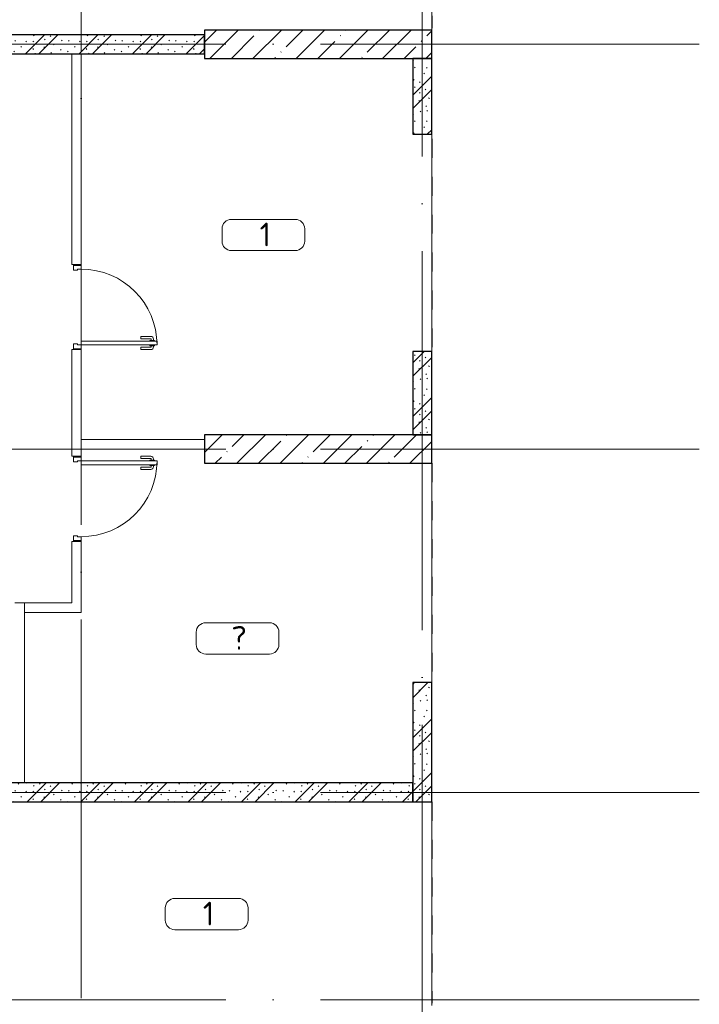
# Model space of a CAD drawing. Header units: millimetres. Extents: x -19737 to 100106, y -4436 to 96517.
# Tile 58 of 59: x 85061 to 92236, y 13213 to 23609. Entities that reach past the tile are written whole.
import ezdxf

# ---------------------------------------------------------------- set-up
doc = ezdxf.new("R2010")
doc.units = ezdxf.units.MM
for name, pattern in [('3_ Штрих_ 1 х 1 мм', [400, 200, -200]), ('ADSK_Линия сетки', [5000, 4000, -500, 0, -500]), ('ADSK_Штриховая_ш3 п1_5', [900, 600, -300])]:
    doc.linetypes.add(name, pattern=pattern)
for name, color, linetype, lineweight in [('A-AREA-____-IDEN', 7, 'Continuous', 9), ('A-DOOR-____-MCUT', 7, 'Continuous', 9), ('A-DOOR-____-OTLN', 7, 'Continuous', 18), ('A-DOOR-FRAM-MCUT', 7, 'Continuous', 9), ('A-FLOR-____-OTLN', 7, 'Continuous', 18), ('A-WALL-____-MCUT', 7, 'Continuous', 40), ('A-WALL-____-PATT', 7, 'Continuous', 40), ('I-WALL-____-MCUT', 7, 'Continuous', 40), ('I-WALL-____-OTLN', 7, 'Continuous', 18), ('S-COLS-____-MCUT', 7, 'Continuous', 40), ('S-COLS-____-OTLN', 7, 'Continuous', 18), ('S-GRID-____-OTLN', 7, 'Continuous', 9)]:
    doc.layers.add(name, color=color, linetype=linetype, lineweight=lineweight)
doc.layers.add('A-AREA-____-OTLN', color=4, linetype='ADSK_Штриховая_ш3 п1_5', lineweight=40, true_color=0x00ffff)
doc.styles.add('GOST Common_2', font='GOST_Common.ttf', dxfattribs={"height": 250})
pattern_1 = [(135, (300.56, 377.28), (-565.6854, 6e-14), [10, -790]), (135, (349.8, 474.73), (-565.6854, 6e-14), [10, -790]), (135, (423.93, 473.06), (-565.6854, 6e-14), [10, -790]), (135, (229.92, 447.9), (-565.6854, 6e-14), [10, -790]), (135, (155.08, 447.9), (-565.6854, 6e-14), [10, -790]), (135, (114.9, 369.03), (-565.6854, 6e-14), [10, -790]), (135, (132.43, 285.8), (-565.6854, 6e-14), [10, -790]), (135, (214.66, 322), (-565.6854, 6e-14), [10, -790]), (135, (198.16, 261.88), (-565.6854, 6e-14), [10, -790]), (135, (45.2, 272.9), (-565.6854, 6e-14), [10, -790]), (135, (42.32, 336.16), (-565.6854, 6e-14), [10, -790]), (135, (92.26, 192.24), (-565.6854, 6e-14), [10, -790]), (135, (7.07, 149.2), (-565.6854, 6e-14), [10, -790]), (135, (80.6, 95.1), (-565.6854, 6e-14), [10, -790]), (135, (79.53, 36.94), (-565.6854, 6e-14), [10, -790]), (135, (153.87, 74.56), (-565.6854, 6e-14), [10, -790]), (135, (228.35, 124.8), (-565.6854, 6e-14), [10, -790]), (135, (279.75, 180.4), (-565.6854, 6e-14), [10, -790]), (135, (282.9, 31.63), (-565.6854, 6e-14), [10, -790]), (135, (377.38, 53.45), (-565.6854, 6e-14), [10, -790]), (135, (352.28, 102.7), (-565.6854, 6e-14), [10, -790]), (135, (354.05, 0), (-565.6854, 6e-14), [10, -790]), (135, (553.23, 16.45), (-565.6854, 6e-14), [10, -790]), (135, (542.38, 63.45), (-565.6854, 6e-14), [10, -790]), (135, (536.58, 239.3), (-565.6854, 6e-14), [10, -790]), (135, (475.85, 203.9), (-565.6854, 6e-14), [10, -790]), (135, (475.85, 316.54), (-565.6854, 6e-14), [10, -790]), (135, (520.8, 408.7), (-565.6854, 6e-14), [10, -790]), (135, (551.1, 470.8), (-565.6854, 6e-14), [10, -790]), (135, (235.25, 537.93), (-565.6854, 6e-14), [10, -790]), (135, (407.25, 547.65), (-565.6854, 6e-14), [10, -790]), (135, (94.5, 558.6), (-565.6854, 6e-14), [10, -790]), (135, (46.4, 532.3), (-565.6854, 6e-14), [10, -790]), (135, (85.56, 465.04), (-565.6854, 6e-14), [10, -790]), (135, (355.53, 181.14), (-565.6854, 6e-14), [10, -790]), (135, (362.23, 243.6), (-565.6854, 6e-14), [10, -790]), (135, (413.45, 344.1), (-565.6854, 6e-14), [10, -790]), (135, (286.3, 273.25), (-565.6854, 6e-14), [10, -790]), (135, (423.02, 263.72), (-565.6854, 6e-14), [10, -790]), (135, (162.94, 190.2), (-565.6854, 6e-14), [10, -790]), (135, (470.25, 120.93), (-565.6854, 6e-14), [10, -790]), (135, (484.48, 9.78), (-565.6854, 6e-14), [10, -790]), (45, (0, 212.13), (-565.6854, 0), []), (45, (212.13, 0), (-565.6854, 0), []), (45, (353.55, 0), (-565.6854, 0), []), (45, (0, 353.55), (-565.6854, 0), [])]
pattern_2 = [(45, (0, 0), (-228.0985, 228.0985), []), (45, (228.1, 0), (-228.0985, 228.0985), [403.225, -80.645, 6.706, -73.939])]

# ---------------------------------------------------------------- blocks, each defined once
blk = doc.blocks.new('АР_Дверь однопольная - 900х2100h_800__Глухая_Межкомнатные апарт_тип_эт-1271699-02_К4')
at = {"layer": 'A-DOOR-____-MCUT', "color": 254, "lineweight": 15, "true_color": 0xcccccc}
for p, q in [((400, 850), (360, 850)), ((360, 850), (360, 50)), ((400, 50), (400, 850)), ((360, 50), (400, 50))]:
    blk.add_line(p, q, dxfattribs=at)
at = {"layer": 'A-DOOR-____-OTLN', "color": 254, "lineweight": 5, "true_color": 0xcccccc}
for p, q in [((310, 680), (310, 783)), ((335, 680), (335, 783)), ((352, 813), (340, 813)), ((352, 788), (340, 788)), ((352, 825), (352, 775)), ((360, 825), (352, 825)), ((352, 775), (360, 775)), ((400, 825), (408, 825)), ((408, 775), (400, 775)), ((408, 825), (408, 775)), ((408, 813), (420, 813)), ((408, 788), (420, 788)), ((425, 680), (425, 783)), ((450, 680), (450, 783)), ((335, 680), (310, 680)), ((425, 680), (450, 680))]:
    blk.add_line(p, q, dxfattribs=at)
at = {"layer": 'A-DOOR-____-OTLN', "color": 254, "lineweight": 13, "true_color": 0xcccccc}
blk.add_arc((400, 50), 800, 90, 180, dxfattribs=at)
at = {"layer": 'A-DOOR-____-OTLN', "color": 254, "lineweight": 5, "true_color": 0xcccccc}
for centre, radius, start, end in [((340, 783), 30, 90, 180), ((340, 783), 4.99, 90, 180), ((420, 783), 30, 0, 90), ((420, 783), 4.99, 0, 90)]:
    blk.add_arc(centre, radius, start, end, dxfattribs=at)
at = {"layer": 'A-DOOR-FRAM-MCUT', "color": 254, "lineweight": 15, "true_color": 0xcccccc}
for p, q in [((-440, 50), (-450, 50)), ((-400, 50), (-440, 50)), ((-440, 50), (-440, -30)), ((-400, 10), (-400, 50)), ((-390, 10), (-400, 10)), ((-390, -30), (-390, 10)), ((400, 10), (390, 10)), ((390, 10), (390, -30)), ((440, 50), (400, 50)), ((400, 50), (400, 10)), ((440, -30), (440, 50)), ((440, 50), (450, 50)), ((-440, -30), (-450, -30)), ((-440, -30), (-390, -30)), ((390, -30), (440, -30)), ((440, -30), (450, -30))]:
    blk.add_line(p, q, dxfattribs=at)
blk = doc.blocks.new('АР_Дверь однопольная - 900х2100h_800__Глухая_Межкомнатные апарт_тип_эт-1271685-02_К4')
at = {"layer": 'A-DOOR-____-MCUT', "color": 254, "lineweight": 15, "true_color": 0xcccccc}
for p, q in [((-400, 850), (-400, 50)), ((-360, 850), (-400, 850)), ((-360, 50), (-360, 850)), ((-400, 50), (-360, 50))]:
    blk.add_line(p, q, dxfattribs=at)
at = {"layer": 'A-DOOR-____-OTLN', "color": 254, "lineweight": 5, "true_color": 0xcccccc}
for p, q in [((-450, 680), (-450, 783)), ((-425, 680), (-425, 783)), ((-408, 813), (-420, 813)), ((-408, 788), (-420, 788)), ((-408, 825), (-408, 775)), ((-400, 825), (-408, 825)), ((-408, 775), (-400, 775)), ((-360, 825), (-352, 825)), ((-352, 775), (-360, 775)), ((-352, 825), (-352, 775)), ((-352, 813), (-340, 813)), ((-352, 788), (-340, 788)), ((-335, 680), (-335, 783)), ((-310, 680), (-310, 783)), ((-425, 680), (-450, 680)), ((-335, 680), (-310, 680))]:
    blk.add_line(p, q, dxfattribs=at)
at = {"layer": 'A-DOOR-____-OTLN', "color": 254, "lineweight": 13, "true_color": 0xcccccc}
blk.add_arc((-400, 50), 800, 360, 90, dxfattribs=at)
at = {"layer": 'A-DOOR-____-OTLN', "color": 254, "lineweight": 5, "true_color": 0xcccccc}
for centre, radius, start, end in [((-420, 783), 30, 90, 180), ((-420, 783), 4.99, 90, 180), ((-340, 783), 30, 360, 90), ((-340, 783), 4.99, 360, 90)]:
    blk.add_arc(centre, radius, start, end, dxfattribs=at)
at = {"layer": 'A-DOOR-FRAM-MCUT', "color": 254, "lineweight": 15, "true_color": 0xcccccc}
for p, q in [((-440, 50), (-450, 50)), ((-400, 50), (-440, 50)), ((-440, 50), (-440, -30)), ((-400, 10), (-400, 50)), ((-390, 10), (-400, 10)), ((-390, -30), (-390, 10)), ((400, 10), (390, 10)), ((390, 10), (390, -30)), ((440, 50), (400, 50)), ((400, 50), (400, 10)), ((440, -30), (440, 50)), ((440, 50), (450, 50)), ((-440, -30), (-450, -30)), ((-440, -30), (-390, -30)), ((390, -30), (440, -30)), ((440, -30), (450, -30))]:
    blk.add_line(p, q, dxfattribs=at)
blk = doc.blocks.new('АР_Дверь однопольная - 900х2100h_800__Глухая_Межкомнатные апарт_тип_эт-2573350-02_К4')
at = {"layer": 'A-DOOR-____-MCUT', "color": 254, "lineweight": 15, "true_color": 0xcccccc}
for p, q in [((-400, -50), (-360, -50)), ((-400, -850), (-400, -50)), ((-360, -50), (-360, -850)), ((-360, -850), (-400, -850))]:
    blk.add_line(p, q, dxfattribs=at)
at = {"layer": 'A-DOOR-____-OTLN', "color": 254, "lineweight": 5, "true_color": 0xcccccc}
for p, q in [((-425, -680), (-450, -680)), ((-450, -680), (-450, -783)), ((-425, -680), (-425, -783)), ((-335, -680), (-310, -680)), ((-335, -680), (-335, -783)), ((-310, -680), (-310, -783)), ((-408, -788), (-420, -788)), ((-408, -813), (-420, -813)), ((-408, -775), (-400, -775)), ((-408, -825), (-408, -775)), ((-400, -825), (-408, -825)), ((-352, -775), (-360, -775)), ((-360, -825), (-352, -825)), ((-352, -825), (-352, -775)), ((-352, -788), (-340, -788)), ((-352, -813), (-340, -813))]:
    blk.add_line(p, q, dxfattribs=at)
at = {"layer": 'A-DOOR-____-OTLN', "color": 254, "lineweight": 13, "true_color": 0xcccccc}
blk.add_arc((-400, -50), 800, 270, 0, dxfattribs=at)
at = {"layer": 'A-DOOR-____-OTLN', "color": 254, "lineweight": 5, "true_color": 0xcccccc}
for centre, radius, start, end in [((-420, -783), 30, 180, 270), ((-420, -783), 4.99, 180, 270), ((-340, -783), 4.99, 270, 0), ((-340, -783), 30, 270, 0)]:
    blk.add_arc(centre, radius, start, end, dxfattribs=at)
at = {"layer": 'A-DOOR-FRAM-MCUT', "color": 254, "lineweight": 15, "true_color": 0xcccccc}
for p, q in [((-440, 30), (-450, 30)), ((-440, -50), (-440, 30)), ((-440, 30), (-390, 30)), ((-390, 30), (-390, -10)), ((390, 30), (440, 30)), ((390, -10), (390, 30)), ((440, 30), (440, -50)), ((440, 30), (450, 30)), ((-440, -50), (-450, -50)), ((-400, -50), (-440, -50)), ((-400, -10), (-400, -50)), ((-390, -10), (-400, -10)), ((400, -10), (390, -10)), ((400, -50), (400, -10)), ((440, -50), (400, -50)), ((440, -50), (450, -50))]:
    blk.add_line(p, q, dxfattribs=at)
blk = doc.blocks.new('Наметкина 10_РД_АР_К4_отсоединено_rvt-1-02_К4')
at = {"layer": 'A-WALL-____-PATT', "lineweight": 5, "true_color": 0xcccccc}
h = blk.add_hatch(dxfattribs=at)
h.set_pattern_fill('FP_19', color=254, style=0, pattern_type=2)
h.set_pattern_definition(pattern_1)
h.paths.add_polyline_path([(105605, 23250), (105605, 23450), (101255, 23450), (101255, 23250), (102968, 23250)])
h.paths.add_polyline_path([(100255, 23250), (100255, 23450), (100055, 23450), (100055, 23250)])
h = blk.add_hatch(dxfattribs=at)
h.set_pattern_fill('FP_19', color=254, style=0, pattern_type=2)
h.set_pattern_definition(pattern_1)
h.paths.add_polyline_path([(108005, 22400), (108005, 23200), (107805, 23200), (107805, 22400)])
h = blk.add_hatch(dxfattribs=at)
h.set_pattern_fill('FP_19', color=254, style=0, pattern_type=2)
h.set_pattern_definition(pattern_1)
h.paths.add_polyline_path([(108005, 19225), (108005, 20105), (107805, 20105), (107805, 19225)])
h = blk.add_hatch(dxfattribs=at)
h.set_pattern_fill('FP_19', color=254, style=0, pattern_type=2)
h.set_pattern_definition(pattern_1)
h.paths.add_polyline_path([(108005, 15350), (108005, 16610), (107805, 16610), (107805, 15350)])
h = blk.add_hatch(dxfattribs=at)
h.set_pattern_fill('FP_19', color=254, style=0, pattern_type=2)
h.set_pattern_definition(pattern_1)
h.paths.add_polyline_path([(107805, 15350), (107805, 15550), (99805, 15550), (99805, 15350), (102968, 15350)])
at = {"layer": 'S-COLS-____-OTLN', "lineweight": 5, "true_color": 0xcccccc}
h = blk.add_hatch(dxfattribs=at)
h.set_pattern_fill('FP_20', color=254, style=0, pattern_type=2)
h.set_pattern_definition(pattern_2)
h.paths.add_polyline_path([(108005, 23200), (108005, 23500), (105605, 23500), (105605, 23200)])
h = blk.add_hatch(dxfattribs=at)
h.set_pattern_fill('FP_20', color=254, style=0, pattern_type=2)
h.set_pattern_definition(pattern_2)
h.paths.add_polyline_path([(108005, 18925), (108005, 19225), (105605, 19225), (105605, 18925)])
at = {"layer": 'A-AREA-____-OTLN', "color": 7, "linetype": '3_ Штрих_ 1 х 1 мм', "lineweight": 30, "true_color": 0xccffff}
for p, q in [((108005, 25650), (108005, 23520)), ((108005, 22350), (108005, 20125)), ((108005, 18925), (108005, 16610)), ((108005, 15350), (108005, 13225))]:
    blk.add_line(p, q, dxfattribs=at)
at = {"layer": 'A-FLOR-____-OTLN', "color": 254, "lineweight": 13, "true_color": 0xcccccc}
for p, q in [((108005, 23500), (108005, 25650)), ((108005, 20105), (108005, 22400)), ((108005, 16610), (108005, 18925)), ((108005, 13200), (108005, 15350))]:
    blk.add_line(p, q, dxfattribs=at)
at = {"layer": 'A-WALL-____-MCUT', "color": 254, "lineweight": 30, "true_color": 0xcccccc}
for p, q in [((108005, 23200), (107805, 23200)), ((107805, 23200), (107805, 22400)), ((108005, 22400), (108005, 23200)), ((107805, 22400), (108005, 22400)), ((108005, 20105), (107805, 20105)), ((107805, 20105), (107805, 19225)), ((108005, 19225), (108005, 20105)), ((107805, 19225), (108005, 19225)), ((108005, 16610), (107805, 16610)), ((107805, 16610), (107805, 15350)), ((108005, 15350), (108005, 16610)), ((107805, 15350), (108005, 15350))]:
    blk.add_line(p, q, dxfattribs=at)
at = {"layer": 'I-WALL-____-MCUT', "color": 254, "lineweight": 30, "true_color": 0xcccccc}
for p, q in [((105605, 23450), (101905, 23450)), ((105605, 23250), (105605, 23450)), ((101255, 23250), (105605, 23250)), ((107805, 15550), (99805, 15550)), ((107805, 15350), (107805, 15550)), ((99805, 15350), (107805, 15350))]:
    blk.add_line(p, q, dxfattribs=at)
at = {"layer": 'I-WALL-____-OTLN', "color": 254, "lineweight": 13, "true_color": 0xcccccc}
for p, q in [((104205, 21025), (104205, 23250)), ((104305, 23250), (104305, 21025)), ((104205, 21025), (104305, 21025)), ((104205, 19000), (104205, 20125)), ((104305, 20125), (104205, 20125)), ((104305, 20125), (104305, 19175)), ((104305, 19175), (105605, 19175)), ((105605, 19075), (104305, 19075)), ((104305, 19075), (104305, 19000)), ((104205, 19000), (104305, 19000)), ((104205, 17450), (104205, 18100)), ((104305, 18100), (104205, 18100)), ((104305, 18100), (104305, 17450)), ((103705, 17450), (103605, 17450)), ((103705, 17450), (103705, 15550)), ((103705, 17450), (104205, 17450)), ((103705, 17450), (103705, 17350)), ((104305, 17350), (104305, 17450)), ((104305, 17350), (103705, 17350))]:
    blk.add_line(p, q, dxfattribs=at)
at = {"layer": 'S-COLS-____-MCUT', "color": 254, "lineweight": 30, "true_color": 0xcccccc}
for p, q in [((108005, 23500), (105605, 23500)), ((105605, 23500), (105605, 23200)), ((108005, 23200), (108005, 23500)), ((105605, 23200), (108005, 23200)), ((108005, 19225), (105605, 19225)), ((105605, 19225), (105605, 18925)), ((108005, 18925), (108005, 19225)), ((105605, 18925), (108005, 18925))]:
    blk.add_line(p, q, dxfattribs=at)
at = {"layer": 'A-DOOR-____-OTLN', "color": 254, "lineweight": 13, "true_color": 0xcccccc}
for name, p, rotation in [('АР_Дверь однопольная - 900х2100h_800__Глухая_Межкомнатные апарт_тип_эт-2573350-02_К4', (104255, 20575), 89.99999999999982), ('АР_Дверь однопольная - 900х2100h_800__Глухая_Межкомнатные апарт_тип_эт-1271685-02_К4', (104255, 18550), 269.9999999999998), ('АР_Дверь однопольная - 900х2100h_800__Глухая_Межкомнатные апарт_тип_эт-1271699-02_К4', (102855, 12800), 269.9999999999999)]:
    blk.add_blockref(name, p, dxfattribs=dict(at, rotation=rotation))
blk = doc.blocks.new('Марка помещения 2 - Марка помещения 2-1605974-02_К4')
at = {"layer": 'A-AREA-____-IDEN', "color": 253, "true_color": 0xaaaaaa}
for p, q in [((-1.797, 0.841), (1.569, 0.841)), ((-2.297, -0.309), (-2.297, 0.341)), ((2.069, 0.341), (2.069, -0.309)), ((1.569, -0.809), (-1.797, -0.809))]:
    blk.add_line(p, q, dxfattribs=at)
for centre, start, end in [((-1.797, 0.341), 90, 180), ((1.569, 0.341), 0, 90), ((-1.797, -0.309), 180, 270), ((1.569, -0.309), 270, 360)]:
    blk.add_arc(centre, 0.5, start, end, dxfattribs=at)

msp = doc.modelspace()

# ---------------------------------------------------------------- linework, layer by layer
at = {"layer": 'S-GRID-____-OTLN', "color": 253, "linetype": 'ADSK_Линия сетки', "true_color": 0xaaaaaa}
for p, q in [((85711.2, -1723.5), (85711.2, 28821.2)), ((89311.2, -2836.1), (89311.2, 27708.6)), ((92235.8, 23350), (62223, 23350)), ((92235.8, 19075), (62223, 19075)), ((92235.8, 15450), (63313.3, 15450)), ((92235.8, 13260), (63313.3, 13260))]:
    msp.add_line(p, q, dxfattribs=at)

# ---------------------------------------------------------------- block references
at = {"lineweight": 5}
msp.add_blockref('Наметкина 10_РД_АР_К4_отсоединено_rvt-1-02_К4', (-18594.1, 0), dxfattribs=at)
at = {"layer": 'A-AREA-____-IDEN', "color": 253, "true_color": 0xaaaaaa, "xscale": 199.9999999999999, "yscale": 199.9999999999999, "zscale": 199.9999999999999}
for p in [(87656.6, 21332.7), (87384.2, 17073.1), (87057.6, 14161.9)]:
    msp.add_blockref('Марка помещения 2 - Марка помещения 2-1605974-02_К4', p, dxfattribs=at)

# ---------------------------------------------------------------- texts
at = {"layer": 'A-AREA-____-IDEN', "color": 253, "true_color": 0xaaaaaa, "char_height": 250, "attachment_point": 1, "style": 'GOST Common_2'}
for s, insert, width in [('\\fGOST Common|b0|i0|c204|p34|;1', (87594.2, 21466.4), 160.337), ('\\fGOST Common|b0|i0|c204|p34|;?', (87295.7, 17206.9), 224.472), ('\\fGOST Common|b0|i0|c204|p34|;1', (86995.2, 14295.7), 160.337)]:
    msp.add_mtext(s, dxfattribs=dict(at, insert=insert, width=width))

doc.saveas('drawing.dxf')
